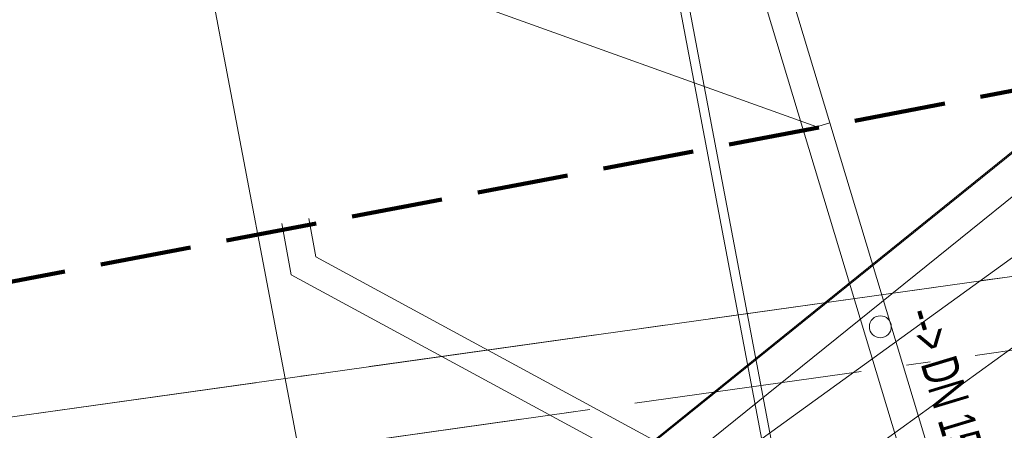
# Model space of a CAD drawing. Extents: x 3503739 to 3504470, y 5375172 to 5375561.
# Tile 26 of 142: x 3504132.28 to 3504137.67, y 5375388.3 to 5375390.54. Entities that reach past the tile are written whole.
import ezdxf

# ---------------------------------------------------------------- set-up
doc = ezdxf.new("R2010")
doc.units = 0
doc.header["$MEASUREMENT"] = 0
for name, pattern in [('1', [1.4, 0.5, -0.2, 0.5, -0.2]), ('140', [41.5, 15, -3.5, 15, -3.5, 1, -3.5]), ('240', [1.88, 1.25, -0.25, 0.13, -0.25])]:
    doc.linetypes.add(name, pattern=pattern)
for name, color, linetype in [('3WP_KANALISATION', 7, 'Continuous'), ('_4WP_KANCAD_', 7, 'Continuous'), ('_4WP_KANCAD__', 7, 'Continuous'), ('_4WP_KANCADT__', 7, 'Continuous'), ('_OST_2__CLIPPING', 7, 'Continuous'), ('AUSSCHNITT_OST_2', 7, 'Continuous'), ('BHM_WA', 7, 'Continuous'), ('KMP_TIEF20-05-25', 7, 'Continuous')]:
    doc.layers.add(name, color=color, linetype=linetype)
doc.styles.add('75', font='TXT', dxfattribs={"width": 0.7, "height": 0.2})

msp = doc.modelspace()

# ---------------------------------------------------------------- linework, layer by layer
at = {"layer": '3WP_KANALISATION', "color": 7, "linetype": '140', "lineweight": 13}
msp.add_lwpolyline([(3504102.1378, 5375383.7399), (3504139.2138, 5375388.9479), (3504139.1582, 5375389.3441), (3504102.0822, 5375384.1361)], dxfattribs=at)
at = {"layer": '_4WP_KANCAD_', "color": 7, "linetype": '240', "lineweight": 13}
msp.add_lwpolyline([(3504102.1378, 5375383.7399), (3504139.2138, 5375388.9479), (3504139.1582, 5375389.3441), (3504102.0822, 5375384.1361)], dxfattribs=at)
at = {"layer": '_4WP_KANCAD__', "color": 1, "linetype": 'Continuous', "lineweight": 13}
for points in [[(3504135.6432, 5375393.0113), (3504136.5712, 5375389.9373), (3504136.7148, 5375389.9807), (3504135.7868, 5375393.0547)], [(3504136.5712, 5375389.9373), (3504137.3952, 5375387.2083), (3504137.5388, 5375387.2517), (3504136.7148, 5375389.9807)], [(3504133.8637, 5375389.4578), (3504133.9032, 5375389.2469), (3504133.9032, 5375389.2469), (3504137.5027, 5375387.2959), (3504137.4313, 5375387.1641), (3504133.7688, 5375389.1491), (3504133.7688, 5375389.1491), (3504133.7163, 5375389.4302)], [(3504133.7163, 5375389.4302), (3504133.7688, 5375389.1491), (3504137.4313, 5375387.1641)], [(3504133.8637, 5375389.4578), (3504133.9032, 5375389.2469), (3504137.5027, 5375387.2959)]]:
    msp.add_lwpolyline(points, dxfattribs=at)
at = {"layer": '_4WP_KANCADT__', "color": 1, "linetype": 'Continuous', "lineweight": 20}
msp.add_line((3504136.643, 5375389.959), (3504134.7017, 5375390.6568), dxfattribs=at)
at = {"layer": '_OST_2__CLIPPING', "color": 7, "linetype": 'Continuous', "lineweight": 9}
msp.add_line((3504143.4324, 5375351.2266), (3504127.9497, 5375432.6679), dxfattribs=at)
at = {"layer": 'AUSSCHNITT_OST_2', "color": 7, "linetype": 'Continuous', "lineweight": 9}
for p, q in [((3504141.03, 5375350.21), (3504125.3418, 5375432.732)), ((3504143.3926, 5375351.1681), (3504127.8912, 5375432.7077))]:
    msp.add_line(p, q, dxfattribs=at)
at = {"layer": 'BHM_WA', "color": 252, "linetype": 'Continuous', "lineweight": 9}
for points in [[(3504149.2206, 5375393.0794, 0), (3504140.9458, 5375392.4296, 0), (3504133.9605, 5375386.8007, 0), (3504136.8607, 5375384.0291, 0), (3504141.9288, 5375387.0942, 0), (3504136.8607, 5375384.0291, 0), (3504136.8479, 5375384.0502, 0), (3504133.9712, 5375386.7994, 0), (3504133.9605, 5375386.8007, 0), (3504133.9712, 5375386.7994, 0), (3504140.9514, 5375392.4242, 0), (3504140.9458, 5375392.4296, 0), (3504149.2206, 5375393.0794, 0)], [(3504133.9712, 5375386.7994, 0), (3504140.2637, 5375387.0411, 0), (3504140.5154, 5375386.8006, 0), (3504136.8479, 5375384.0502, 0), (3504141.9153, 5375387.1137, 0), (3504149.1475, 5375389.1597, 0), (3504149.2157, 5375393.0731, 0), (3504140.9514, 5375392.4242, 0), (3504140.8745, 5375387.5333, 0), (3504140.9514, 5375392.4242, 0), (3504133.9712, 5375386.7994, 0), (3504140.2637, 5375387.0411, 0), (3504140.8745, 5375387.5333, 0), (3504141.4515, 5375387.4849, 0), (3504149.2157, 5375393.0731, 0), (3504140.9514, 5375392.4242, 0), (3504140.9458, 5375392.4296, 0), (3504133.9605, 5375386.8007, 0)]]:
    msp.add_polyline3d(points, dxfattribs=at)
at = {"layer": 'BHM_WA', "color": 254, "linetype": 'Continuous', "lineweight": 9}
for points in [[(3504140.9433, 5375392.1806, 0), (3504134.2822, 5375386.813, 0), (3504134.2801, 5375386.8113, 0), (3504134.2675, 5375386.8012, 0), (3504134.2528, 5375386.7893, 0), (3504133.9829, 5375386.7999, 0), (3504133.9723, 5375386.8003, 0), (3504133.9723, 5375386.8003, 0), (3504133.9605, 5375386.8007, 0), (3504133.9723, 5375386.8003, 0), (3504133.9723, 5375386.8003, 0), (3504133.9829, 5375386.7999, 0), (3504134.2528, 5375386.7893, 0), (3504134.2675, 5375386.8012, 0), (3504134.2801, 5375386.8113, 0), (3504134.2822, 5375386.813, 0), (3504140.2658, 5375387.0428, 0)], [(3504140.9433, 5375392.1806, 0), (3504134.2822, 5375386.813, 0), (3504134.1214, 5375386.8069, 0), (3504134.1214, 5375386.8069, 0), (3504133.9734, 5375386.8012, 0), (3504133.9734, 5375386.8012, 0), (3504133.9605, 5375386.8007, 0), (3504133.9734, 5375386.8012, 0), (3504133.9734, 5375386.8012, 0), (3504134.1214, 5375386.8069, 0), (3504134.1214, 5375386.8069, 0), (3504134.2822, 5375386.813, 0), (3504140.2658, 5375387.0428, 0)], [(3504134.8902, 5375387.2029, 0), (3504135.8173, 5375387.3797, 0), (3504138.6459, 5375389.4253, 0), (3504138.5632, 5375389.8591, 0), (3504134.8902, 5375387.2029, 0), (3504138.5632, 5375389.8591, 0), (3504138.6459, 5375389.4253, 0), (3504135.8173, 5375387.3797, 0), (3504134.8902, 5375387.2029, 0)], [(3504135.8173, 5375387.3797, 0), (3504138.6459, 5375389.4253, 0), (3504138.5632, 5375389.8591, 0), (3504134.8902, 5375387.2029, 0), (3504135.8173, 5375387.3797, 0), (3504138.6459, 5375389.4253, 0), (3504138.5632, 5375389.8591, 0), (3504134.8902, 5375387.2029, 0), (3504135.8173, 5375387.3797, 0)]]:
    msp.add_polyline3d(points, dxfattribs=at)
at = {"layer": 'BHM_WA', "color": 41, "linetype": 'Continuous', "lineweight": 9}
msp.add_circle((3504136.9909, 5375388.8653), 0.06, dxfattribs=at)
at = {"layer": 'BHM_WA', "color": 7, "linetype": 'Continuous', "lineweight": 9}
msp.add_circle((3504136.9909, 5375388.8653), 0.06, dxfattribs=at)
at = {"layer": 'KMP_TIEF20-05-25', "color": 250, "linetype": '1', "lineweight": 100}
msp.add_line((3504144.219, 5375391.3971), (3504116.7914, 5375386.1669), dxfattribs=at)

# ---------------------------------------------------------------- texts
at = {"layer": '_4WP_KANCADT__', "color": 1, "linetype": 'Continuous', "style": '75', "width": 0.7}
msp.add_text('--> DN 150', height=0.2, rotation=286.8013, dxfattribs=at).set_placement((3504137.1275, 5375388.937))

doc.saveas('drawing.dxf')
